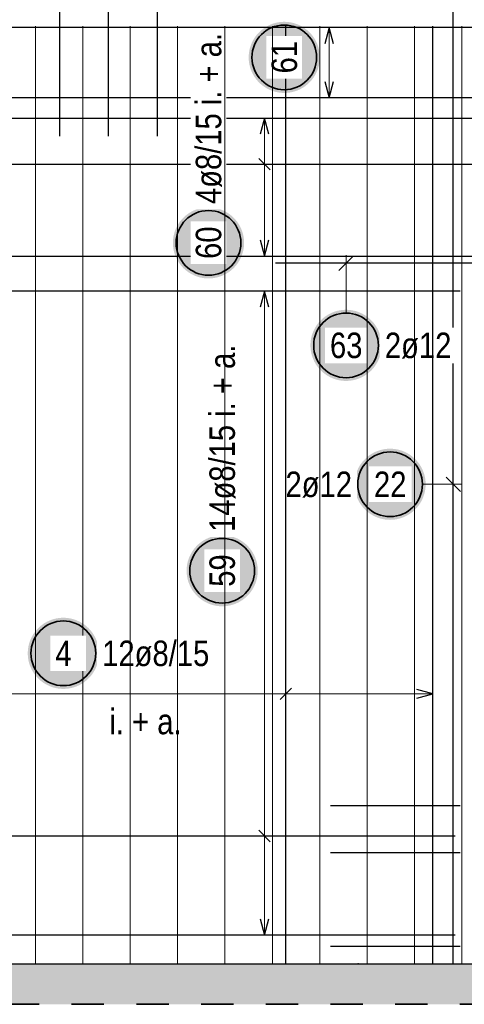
# Model space of a CAD drawing. Header units: millimetres. Extents: x -4.8 to 37.2, y -12 to 28.3.
# Tile 44 of 82: x 19.2 to 20.6, y 5 to 8.1. Entities that reach past the tile are written whole.
import ezdxf

# ---------------------------------------------------------------- set-up
doc = ezdxf.new("R2010")
doc.units = ezdxf.units.MM
doc.linetypes.add('HIDDEN', pattern=[0.375, 0.25, -0.125])
doc.layers.add('nplo Bewehrung', color=7, linetype='Continuous', lineweight=20)
doc.styles.add('Arial Narrow', font='ARIALN.TTF')

msp = doc.modelspace()

# ---------------------------------------------------------------- hatches: boundary and pattern name
at = {"lineweight": 25, "true_color": 0xffffff}
for points in [[(20.146419, 7.968196), (20.146352, 7.972035), (20.146151, 7.975869), (20.145817, 7.979694), (20.145349, 7.983505), (20.144748, 7.987297), (20.144015, 7.991066), (20.143152, 7.994807), (20.142158, 7.998516), (20.141035, 8.002188), (20.139785, 8.005818), (20.138409, 8.009403), (20.136909, 8.012937), (20.135287, 8.016417), (20.133543, 8.019838), (20.131682, 8.023196), (20.129704, 8.026487), (20.127613, 8.029707), (20.125411, 8.032852), (20.1231, 8.035919), (20.120684, 8.038902), (20.118165, 8.0418), (20.115547, 8.044608), (20.112832, 8.047323), (20.110024, 8.049942), (20.107126, 8.052461), (20.104142, 8.054877), (20.101076, 8.057188), (20.09793, 8.05939), (20.09471, 8.061481), (20.091419, 8.063459), (20.088061, 8.06532), (20.08464, 8.067063), (20.08116, 8.068686), (20.077626, 8.070186), (20.074041, 8.071562), (20.070411, 8.072812), (20.066739, 8.073935), (20.063031, 8.074928), (20.059289, 8.075792), (20.05552, 8.076525), (20.051728, 8.077125), (20.047917, 8.077593), (20.044092, 8.077928), (20.040258, 8.078129), (20.036419, 8.078196), (20.03258, 8.078129), (20.028746, 8.077928), (20.024921, 8.077593), (20.02111, 8.077125), (20.017318, 8.076525), (20.013549, 8.075792), (20.009808, 8.074928), (20.006099, 8.073935), (20.002427, 8.072812), (19.998797, 8.071562), (19.995212, 8.070186), (19.991678, 8.068686), (19.988198, 8.067063), (19.984777, 8.06532), (19.981419, 8.063459), (19.978128, 8.061481), (19.974908, 8.05939), (19.971763, 8.057188), (19.968696, 8.054877), (19.965713, 8.052461), (19.962815, 8.049942), (19.960007, 8.047323), (19.957292, 8.044608), (19.954673, 8.0418), (19.952154, 8.038902), (19.949738, 8.035919), (19.947427, 8.032852), (19.945225, 8.029707), (19.943134, 8.026487), (19.941156, 8.023196), (19.939295, 8.019838), (19.937552, 8.016417), (19.935929, 8.012937), (19.934429, 8.009403), (19.933053, 8.005818), (19.931803, 8.002188), (19.93068, 7.998516), (19.929687, 7.994807), (19.928823, 7.991066), (19.92809, 7.987297), (19.92749, 7.983505), (19.927022, 7.979694), (19.926687, 7.975869), (19.926486, 7.972035), (19.926419, 7.968196), (19.926486, 7.964357), (19.926687, 7.960523), (19.927022, 7.956698), (19.92749, 7.952887), (19.92809, 7.949094), (19.928823, 7.945326), (19.929687, 7.941584), (19.93068, 7.937876), (19.931803, 7.934204), (19.933053, 7.930574), (19.934429, 7.926989), (19.935929, 7.923455), (19.937552, 7.919975), (19.939295, 7.916554), (19.941156, 7.913196), (19.943134, 7.909905), (19.945225, 7.906685), (19.947427, 7.903539), (19.949738, 7.900473), (19.952154, 7.897489), (19.954673, 7.894591), (19.957292, 7.891783), (19.960007, 7.889068), (19.962815, 7.88645), (19.965713, 7.883931), (19.968696, 7.881515), (19.971763, 7.879204), (19.974908, 7.877002), (19.978128, 7.874911), (19.981419, 7.872933), (19.984777, 7.871072), (19.988198, 7.869328), (19.991678, 7.867706), (19.995212, 7.866206), (19.998797, 7.86483), (20.002427, 7.86358), (20.006099, 7.862457), (20.009808, 7.861463), (20.013549, 7.8606), (20.017318, 7.859867), (20.02111, 7.859266), (20.024921, 7.858798), (20.028746, 7.858464), (20.03258, 7.858263), (20.036419, 7.858196), (20.040258, 7.858263), (20.044092, 7.858464), (20.047917, 7.858798), (20.051728, 7.859266), (20.05552, 7.859867), (20.059289, 7.8606), (20.063031, 7.861463), (20.066739, 7.862457), (20.070411, 7.86358), (20.074041, 7.86483), (20.077626, 7.866206), (20.08116, 7.867706), (20.08464, 7.869328), (20.088061, 7.871072), (20.091419, 7.872933), (20.09471, 7.874911), (20.09793, 7.877002), (20.101076, 7.879204), (20.104142, 7.881515), (20.107126, 7.883931), (20.110024, 7.88645), (20.112832, 7.889068), (20.115547, 7.891783), (20.118165, 7.894591), (20.120684, 7.897489), (20.1231, 7.900473), (20.125411, 7.903539), (20.127613, 7.906685), (20.129704, 7.909905), (20.131682, 7.913196), (20.133543, 7.916554), (20.135287, 7.919975), (20.136909, 7.923455), (20.138409, 7.926989), (20.139785, 7.930574), (20.141035, 7.934204), (20.142158, 7.937876), (20.143152, 7.941584), (20.144015, 7.945326), (20.144748, 7.949094), (20.145349, 7.952887), (20.145817, 7.956698), (20.146151, 7.960523)], [(19.912244, 7.394467), (19.912177, 7.398306), (19.911976, 7.40214), (19.911642, 7.405965), (19.911174, 7.409776), (19.910573, 7.413568), (19.90984, 7.417337), (19.908977, 7.421078), (19.907983, 7.424787), (19.90686, 7.428459), (19.90561, 7.432089), (19.904234, 7.435674), (19.902734, 7.439208), (19.901112, 7.442688), (19.899368, 7.446109), (19.897507, 7.449467), (19.895529, 7.452758), (19.893438, 7.455978), (19.891236, 7.459123), (19.888925, 7.46219), (19.886509, 7.465174), (19.88399, 7.468071), (19.881372, 7.470879), (19.878657, 7.473594), (19.875849, 7.476213), (19.872951, 7.478732), (19.869967, 7.481148), (19.866901, 7.483459), (19.863755, 7.485661), (19.860535, 7.487752), (19.857244, 7.48973), (19.853886, 7.491591), (19.850465, 7.493334), (19.846985, 7.494957), (19.843451, 7.496457), (19.839866, 7.497833), (19.836236, 7.499083), (19.832564, 7.500206), (19.828856, 7.5012), (19.825114, 7.502063), (19.821345, 7.502796), (19.817553, 7.503396), (19.813742, 7.503864), (19.809917, 7.504199), (19.806083, 7.5044), (19.802244, 7.504467), (19.798405, 7.5044), (19.794571, 7.504199), (19.790746, 7.503864), (19.786935, 7.503396), (19.783143, 7.502796), (19.779374, 7.502063), (19.775633, 7.5012), (19.771924, 7.500206), (19.768252, 7.499083), (19.764622, 7.497833), (19.761037, 7.496457), (19.757503, 7.494957), (19.754023, 7.493334), (19.750602, 7.491591), (19.747244, 7.48973), (19.743953, 7.487752), (19.740733, 7.485661), (19.737588, 7.483459), (19.734521, 7.481148), (19.731538, 7.478732), (19.72864, 7.476213), (19.725832, 7.473594), (19.723117, 7.470879), (19.720498, 7.468071), (19.717979, 7.465174), (19.715563, 7.46219), (19.713252, 7.459123), (19.71105, 7.455978), (19.708959, 7.452758), (19.706981, 7.449467), (19.70512, 7.446109), (19.703377, 7.442688), (19.701754, 7.439208), (19.700254, 7.435674), (19.698878, 7.432089), (19.697628, 7.428459), (19.696505, 7.424787), (19.695512, 7.421078), (19.694648, 7.417337), (19.693915, 7.413568), (19.693315, 7.409776), (19.692847, 7.405965), (19.692512, 7.40214), (19.692311, 7.398306), (19.692244, 7.394467), (19.692311, 7.390628), (19.692512, 7.386794), (19.692847, 7.382969), (19.693315, 7.379158), (19.693915, 7.375366), (19.694648, 7.371597), (19.695512, 7.367856), (19.696505, 7.364147), (19.697628, 7.360475), (19.698878, 7.356845), (19.700254, 7.35326), (19.701754, 7.349726), (19.703377, 7.346246), (19.70512, 7.342825), (19.706981, 7.339467), (19.708959, 7.336176), (19.71105, 7.332956), (19.713252, 7.329811), (19.715563, 7.326744), (19.717979, 7.32376), (19.720498, 7.320863), (19.723117, 7.318055), (19.725832, 7.31534), (19.72864, 7.312721), (19.731538, 7.310202), (19.734521, 7.307786), (19.737588, 7.305475), (19.740733, 7.303273), (19.743953, 7.301182), (19.747244, 7.299204), (19.750602, 7.297343), (19.754023, 7.2956), (19.757503, 7.293977), (19.761037, 7.292477), (19.764622, 7.291101), (19.768252, 7.289851), (19.771924, 7.288728), (19.775633, 7.287734), (19.779374, 7.286871), (19.783143, 7.286138), (19.786935, 7.285537), (19.790746, 7.28507), (19.794571, 7.284735), (19.798405, 7.284534), (19.802244, 7.284467), (19.806083, 7.284534), (19.809917, 7.284735), (19.813742, 7.28507), (19.817553, 7.285537), (19.821345, 7.286138), (19.825114, 7.286871), (19.828856, 7.287734), (19.832564, 7.288728), (19.836236, 7.289851), (19.839866, 7.291101), (19.843451, 7.292477), (19.846985, 7.293977), (19.850465, 7.2956), (19.853886, 7.297343), (19.857244, 7.299204), (19.860535, 7.301182), (19.863755, 7.303273), (19.866901, 7.305475), (19.869967, 7.307786), (19.872951, 7.310202), (19.875849, 7.312721), (19.878657, 7.31534), (19.881372, 7.318055), (19.88399, 7.320863), (19.886509, 7.32376), (19.888925, 7.326744), (19.891236, 7.329811), (19.893438, 7.332956), (19.895529, 7.336176), (19.897507, 7.339467), (19.899368, 7.342825), (19.901112, 7.346246), (19.902734, 7.349726), (19.904234, 7.35326), (19.90561, 7.356845), (19.90686, 7.360475), (19.907983, 7.364147), (19.908977, 7.367856), (19.90984, 7.371597), (19.910573, 7.375366), (19.911174, 7.379158), (19.911642, 7.382969), (19.911976, 7.386794)], [(20.337278, 7.077531), (20.337211, 7.08137), (20.33701, 7.085205), (20.336675, 7.089029), (20.336207, 7.09284), (20.335606, 7.096633), (20.334874, 7.100402), (20.33401, 7.104143), (20.333016, 7.107851), (20.331894, 7.111523), (20.330644, 7.115154), (20.329268, 7.118738), (20.327768, 7.122272), (20.326145, 7.125752), (20.324402, 7.129173), (20.32254, 7.132531), (20.320563, 7.135822), (20.318472, 7.139043), (20.316269, 7.142188), (20.313959, 7.145254), (20.311542, 7.148238), (20.309024, 7.151136), (20.306405, 7.153944), (20.30369, 7.156659), (20.300882, 7.159277), (20.297984, 7.161796), (20.295, 7.164213), (20.291934, 7.166523), (20.288789, 7.168725), (20.285569, 7.170817), (20.282278, 7.172794), (20.278919, 7.174656), (20.275498, 7.176399), (20.272019, 7.178021), (20.268484, 7.179522), (20.2649, 7.180898), (20.261269, 7.182148), (20.257598, 7.18327), (20.253889, 7.184264), (20.250148, 7.185128), (20.246379, 7.18586), (20.242587, 7.186461), (20.238776, 7.186929), (20.234951, 7.187263), (20.231117, 7.187464), (20.227278, 7.187531), (20.223439, 7.187464), (20.219604, 7.187263), (20.215779, 7.186929), (20.211969, 7.186461), (20.208176, 7.18586), (20.204407, 7.185128), (20.200666, 7.184264), (20.196957, 7.18327), (20.193286, 7.182148), (20.189655, 7.180898), (20.186071, 7.179522), (20.182537, 7.178021), (20.179057, 7.176399), (20.175636, 7.174656), (20.172278, 7.172794), (20.168986, 7.170817), (20.165766, 7.168725), (20.162621, 7.166523), (20.159555, 7.164213), (20.156571, 7.161796), (20.153673, 7.159277), (20.150865, 7.156659), (20.14815, 7.153944), (20.145532, 7.151136), (20.143013, 7.148238), (20.140596, 7.145254), (20.138286, 7.142188), (20.136083, 7.139043), (20.133992, 7.135822), (20.132015, 7.132531), (20.130153, 7.129173), (20.12841, 7.125752), (20.126788, 7.122272), (20.125287, 7.118738), (20.123911, 7.115154), (20.122661, 7.111523), (20.121539, 7.107851), (20.120545, 7.104143), (20.119681, 7.100402), (20.118949, 7.096633), (20.118348, 7.09284), (20.11788, 7.089029), (20.117546, 7.085205), (20.117345, 7.08137), (20.117278, 7.077531), (20.117345, 7.073692), (20.117546, 7.069858), (20.11788, 7.066033), (20.118348, 7.062222), (20.118949, 7.05843), (20.119681, 7.054661), (20.120545, 7.05092), (20.121539, 7.047211), (20.122661, 7.043539), (20.123911, 7.039909), (20.125287, 7.036325), (20.126788, 7.03279), (20.12841, 7.029311), (20.130153, 7.025889), (20.132015, 7.022531), (20.133992, 7.01924), (20.136083, 7.01602), (20.138286, 7.012875), (20.140596, 7.009809), (20.143013, 7.006825), (20.145532, 7.003927), (20.14815, 7.001119), (20.150865, 6.998404), (20.153673, 6.995785), (20.156571, 6.993266), (20.159555, 6.99085), (20.162621, 6.988539), (20.165766, 6.986337), (20.168986, 6.984246), (20.172278, 6.982269), (20.175636, 6.980407), (20.179057, 6.978664), (20.182537, 6.977041), (20.186071, 6.975541), (20.189655, 6.974165), (20.193286, 6.972915), (20.196957, 6.971793), (20.200666, 6.970799), (20.204407, 6.969935), (20.208176, 6.969202), (20.211969, 6.968602), (20.215779, 6.968134), (20.219604, 6.967799), (20.223439, 6.967598), (20.227278, 6.967531), (20.231117, 6.967598), (20.234951, 6.967799), (20.238776, 6.968134), (20.242587, 6.968602), (20.246379, 6.969202), (20.250148, 6.969935), (20.253889, 6.970799), (20.257598, 6.971793), (20.261269, 6.972915), (20.2649, 6.974165), (20.268484, 6.975541), (20.272019, 6.977041), (20.275498, 6.978664), (20.278919, 6.980407), (20.282278, 6.982269), (20.285569, 6.984246), (20.288789, 6.986337), (20.291934, 6.988539), (20.295, 6.99085), (20.297984, 6.993266), (20.300882, 6.995785), (20.30369, 6.998404), (20.306405, 7.001119), (20.309024, 7.003927), (20.311542, 7.006825), (20.313959, 7.009809), (20.316269, 7.012875), (20.318472, 7.01602), (20.320563, 7.01924), (20.32254, 7.022531), (20.324402, 7.025889), (20.326145, 7.029311), (20.327768, 7.03279), (20.329268, 7.036325), (20.330644, 7.039909), (20.331894, 7.043539), (20.333016, 7.047211), (20.33401, 7.05092), (20.334874, 7.054661), (20.335606, 7.05843), (20.336207, 7.062222), (20.336675, 7.066033), (20.33701, 7.069858)], [(20.473344, 6.647858), (20.473277, 6.651697), (20.473076, 6.655531), (20.472742, 6.659356), (20.472274, 6.663167), (20.471673, 6.666959), (20.470941, 6.670728), (20.470077, 6.674469), (20.469083, 6.678178), (20.467961, 6.68185), (20.466711, 6.68548), (20.465335, 6.689065), (20.463834, 6.692599), (20.462212, 6.696079), (20.460469, 6.6995), (20.458607, 6.702858), (20.45663, 6.706149), (20.454539, 6.709369), (20.452336, 6.712514), (20.450026, 6.715581), (20.447609, 6.718565), (20.44509, 6.721462), (20.442472, 6.72427), (20.439757, 6.726985), (20.436949, 6.729604), (20.434051, 6.732123), (20.431067, 6.734539), (20.428001, 6.73685), (20.424856, 6.739052), (20.421635, 6.741143), (20.418344, 6.743121), (20.414986, 6.744982), (20.411565, 6.746725), (20.408085, 6.748348), (20.404551, 6.749848), (20.400967, 6.751224), (20.397336, 6.752474), (20.393664, 6.753597), (20.389956, 6.754591), (20.386215, 6.755454), (20.382446, 6.756187), (20.378653, 6.756788), (20.374843, 6.757255), (20.371018, 6.75759), (20.367183, 6.757791), (20.363344, 6.757858), (20.359505, 6.757791), (20.355671, 6.75759), (20.351846, 6.757255), (20.348035, 6.756788), (20.344243, 6.756187), (20.340474, 6.755454), (20.336733, 6.754591), (20.333024, 6.753597), (20.329353, 6.752474), (20.325722, 6.751224), (20.322138, 6.749848), (20.318603, 6.748348), (20.315124, 6.746725), (20.311702, 6.744982), (20.308344, 6.743121), (20.305053, 6.741143), (20.301833, 6.739052), (20.298688, 6.73685), (20.295622, 6.734539), (20.292638, 6.732123), (20.28974, 6.729604), (20.286932, 6.726985), (20.284217, 6.72427), (20.281598, 6.721462), (20.279079, 6.718565), (20.276663, 6.715581), (20.274353, 6.712514), (20.27215, 6.709369), (20.270059, 6.706149), (20.268082, 6.702858), (20.26622, 6.6995), (20.264477, 6.696079), (20.262854, 6.692599), (20.261354, 6.689065), (20.259978, 6.68548), (20.258728, 6.68185), (20.257606, 6.678178), (20.256612, 6.674469), (20.255748, 6.670728), (20.255016, 6.666959), (20.254415, 6.663167), (20.253947, 6.659356), (20.253612, 6.655531), (20.253411, 6.651697), (20.253344, 6.647858), (20.253411, 6.644019), (20.253612, 6.640185), (20.253947, 6.63636), (20.254415, 6.632549), (20.255016, 6.628757), (20.255748, 6.624988), (20.256612, 6.621247), (20.257606, 6.617538), (20.258728, 6.613866), (20.259978, 6.610236), (20.261354, 6.606651), (20.262854, 6.603117), (20.264477, 6.599637), (20.26622, 6.596216), (20.268082, 6.592858), (20.270059, 6.589567), (20.27215, 6.586347), (20.274353, 6.583202), (20.276663, 6.580135), (20.279079, 6.577151), (20.281598, 6.574254), (20.284217, 6.571446), (20.286932, 6.568731), (20.28974, 6.566112), (20.292638, 6.563593), (20.295622, 6.561177), (20.298688, 6.558866), (20.301833, 6.556664), (20.305053, 6.554573), (20.308344, 6.552595), (20.311702, 6.550734), (20.315124, 6.548991), (20.318603, 6.547368), (20.322138, 6.545868), (20.325722, 6.544492), (20.329353, 6.543242), (20.333024, 6.542119), (20.336733, 6.541126), (20.340474, 6.540262), (20.344243, 6.539529), (20.348035, 6.538929), (20.351846, 6.538461), (20.355671, 6.538126), (20.359505, 6.537925), (20.363344, 6.537858), (20.367183, 6.537925), (20.371018, 6.538126), (20.374843, 6.538461), (20.378653, 6.538929), (20.382446, 6.539529), (20.386215, 6.540262), (20.389956, 6.541126), (20.393664, 6.542119), (20.397336, 6.543242), (20.400967, 6.544492), (20.404551, 6.545868), (20.408085, 6.547368), (20.411565, 6.548991), (20.414986, 6.550734), (20.418344, 6.552595), (20.421635, 6.554573), (20.424856, 6.556664), (20.428001, 6.558866), (20.431067, 6.561177), (20.434051, 6.563593), (20.436949, 6.566112), (20.439757, 6.568731), (20.442472, 6.571446), (20.44509, 6.574254), (20.447609, 6.577151), (20.450026, 6.580135), (20.452336, 6.583202), (20.454539, 6.586347), (20.45663, 6.589567), (20.458607, 6.592858), (20.460469, 6.596216), (20.462212, 6.599637), (20.463834, 6.603117), (20.465335, 6.606651), (20.466711, 6.610236), (20.467961, 6.613866), (20.469083, 6.617538), (20.470077, 6.621247), (20.470941, 6.624988), (20.471673, 6.628757), (20.472274, 6.632549), (20.472742, 6.63636), (20.473076, 6.640185)], [(19.954513, 6.380431), (19.954446, 6.384269), (19.954245, 6.388104), (19.95391, 6.391929), (19.953442, 6.39574), (19.952842, 6.399532), (19.952109, 6.403301), (19.951245, 6.407042), (19.950252, 6.410751), (19.949129, 6.414422), (19.947879, 6.418053), (19.946503, 6.421637), (19.945003, 6.425172), (19.94338, 6.428651), (19.941637, 6.432072), (19.939776, 6.435431), (19.937798, 6.438722), (19.935707, 6.441942), (19.933505, 6.445087), (19.931194, 6.448153), (19.928778, 6.451137), (19.926259, 6.454035), (19.92364, 6.456843), (19.920925, 6.459558), (19.918117, 6.462176), (19.915219, 6.464695), (19.912236, 6.467112), (19.909169, 6.469422), (19.906024, 6.471625), (19.902804, 6.473716), (19.899513, 6.475693), (19.896155, 6.477555), (19.892734, 6.479298), (19.889254, 6.480921), (19.885719, 6.482421), (19.882135, 6.483797), (19.878505, 6.485047), (19.874833, 6.486169), (19.871124, 6.487163), (19.867383, 6.488027), (19.863614, 6.488759), (19.859822, 6.48936), (19.856011, 6.489828), (19.852186, 6.490163), (19.848352, 6.490364), (19.844513, 6.490431), (19.840674, 6.490364), (19.83684, 6.490163), (19.833015, 6.489828), (19.829204, 6.48936), (19.825411, 6.488759), (19.821642, 6.488027), (19.817901, 6.487163), (19.814193, 6.486169), (19.810521, 6.485047), (19.806891, 6.483797), (19.803306, 6.482421), (19.799772, 6.480921), (19.796292, 6.479298), (19.792871, 6.477555), (19.789513, 6.475693), (19.786222, 6.473716), (19.783002, 6.471625), (19.779856, 6.469422), (19.77679, 6.467112), (19.773806, 6.464695), (19.770908, 6.462176), (19.7681, 6.459558), (19.765385, 6.456843), (19.762767, 6.454035), (19.760248, 6.451137), (19.757832, 6.448153), (19.755521, 6.445087), (19.753319, 6.441942), (19.751227, 6.438722), (19.74925, 6.435431), (19.747389, 6.432072), (19.745645, 6.428651), (19.744023, 6.425172), (19.742523, 6.421637), (19.741147, 6.418053), (19.739897, 6.414422), (19.738774, 6.410751), (19.73778, 6.407042), (19.736917, 6.403301), (19.736184, 6.399532), (19.735583, 6.39574), (19.735115, 6.391929), (19.734781, 6.388104), (19.73458, 6.384269), (19.734513, 6.380431), (19.73458, 6.376592), (19.734781, 6.372757), (19.735115, 6.368932), (19.735583, 6.365122), (19.736184, 6.361329), (19.736917, 6.35756), (19.73778, 6.353819), (19.738774, 6.35011), (19.739897, 6.346439), (19.741147, 6.342808), (19.742523, 6.339224), (19.744023, 6.33569), (19.745645, 6.33221), (19.747389, 6.328789), (19.74925, 6.325431), (19.751227, 6.322139), (19.753319, 6.318919), (19.755521, 6.315774), (19.757832, 6.312708), (19.760248, 6.309724), (19.762767, 6.306826), (19.765385, 6.304018), (19.7681, 6.301303), (19.770908, 6.298685), (19.773806, 6.296166), (19.77679, 6.293749), (19.779856, 6.291439), (19.783002, 6.289236), (19.786222, 6.287145), (19.789513, 6.285168), (19.792871, 6.283306), (19.796292, 6.281563), (19.799772, 6.279941), (19.803306, 6.27844), (19.806891, 6.277064), (19.810521, 6.275814), (19.814193, 6.274692), (19.817901, 6.273698), (19.821642, 6.272834), (19.825411, 6.272102), (19.829204, 6.271501), (19.833015, 6.271033), (19.83684, 6.270699), (19.840674, 6.270498), (19.844513, 6.270431), (19.848352, 6.270498), (19.852186, 6.270699), (19.856011, 6.271033), (19.859822, 6.271501), (19.863614, 6.272102), (19.867383, 6.272834), (19.871124, 6.273698), (19.874833, 6.274692), (19.878505, 6.275814), (19.882135, 6.277064), (19.885719, 6.27844), (19.889254, 6.279941), (19.892734, 6.281563), (19.896155, 6.283306), (19.899513, 6.285168), (19.902804, 6.287145), (19.906024, 6.289236), (19.909169, 6.291439), (19.912236, 6.293749), (19.915219, 6.296166), (19.918117, 6.298685), (19.920925, 6.301303), (19.92364, 6.304018), (19.926259, 6.306826), (19.928778, 6.309724), (19.931194, 6.312708), (19.933505, 6.315774), (19.935707, 6.318919), (19.937798, 6.322139), (19.939776, 6.325431), (19.941637, 6.328789), (19.94338, 6.33221), (19.945003, 6.33569), (19.946503, 6.339224), (19.947879, 6.342808), (19.949129, 6.346439), (19.950252, 6.35011), (19.951245, 6.353819), (19.952109, 6.35756), (19.952842, 6.361329), (19.953442, 6.365122), (19.95391, 6.368932), (19.954245, 6.372757)], [(19.463614, 6.125), (19.463547, 6.128839), (19.463346, 6.132673), (19.463012, 6.136498), (19.462544, 6.140309), (19.461943, 6.144101), (19.461211, 6.14787), (19.460347, 6.151611), (19.459353, 6.15532), (19.458231, 6.158992), (19.456981, 6.162622), (19.455605, 6.166207), (19.454104, 6.169741), (19.452482, 6.173221), (19.450739, 6.176642), (19.448877, 6.18), (19.4469, 6.183291), (19.444808, 6.186511), (19.442606, 6.189656), (19.440296, 6.192723), (19.437879, 6.195707), (19.43536, 6.198604), (19.432742, 6.201412), (19.430027, 6.204127), (19.427219, 6.206746), (19.424321, 6.209265), (19.421337, 6.211681), (19.418271, 6.213992), (19.415126, 6.216194), (19.411905, 6.218285), (19.408614, 6.220263), (19.405256, 6.222124), (19.401835, 6.223867), (19.398355, 6.22549), (19.394821, 6.22699), (19.391237, 6.228366), (19.387606, 6.229616), (19.383934, 6.230739), (19.380226, 6.231733), (19.376485, 6.232596), (19.372716, 6.233329), (19.368923, 6.233929), (19.365112, 6.234397), (19.361288, 6.234732), (19.357453, 6.234933), (19.353614, 6.235), (19.349775, 6.234933), (19.345941, 6.234732), (19.342116, 6.234397), (19.338305, 6.233929), (19.334513, 6.233329), (19.330744, 6.232596), (19.327003, 6.231733), (19.323294, 6.230739), (19.319622, 6.229616), (19.315992, 6.228366), (19.312408, 6.22699), (19.308873, 6.22549), (19.305394, 6.223867), (19.301972, 6.222124), (19.298614, 6.220263), (19.295323, 6.218285), (19.292103, 6.216194), (19.288958, 6.213992), (19.285892, 6.211681), (19.282908, 6.209265), (19.28001, 6.206746), (19.277202, 6.204127), (19.274487, 6.201412), (19.271868, 6.198604), (19.269349, 6.195707), (19.266933, 6.192723), (19.264622, 6.189656), (19.26242, 6.186511), (19.260329, 6.183291), (19.258352, 6.18), (19.25649, 6.176642), (19.254747, 6.173221), (19.253124, 6.169741), (19.251624, 6.166207), (19.250248, 6.162622), (19.248998, 6.158992), (19.247876, 6.15532), (19.246882, 6.151611), (19.246018, 6.14787), (19.245285, 6.144101), (19.244685, 6.140309), (19.244217, 6.136498), (19.243882, 6.132673), (19.243681, 6.128839), (19.243614, 6.125), (19.243681, 6.121161), (19.243882, 6.117327), (19.244217, 6.113502), (19.244685, 6.109691), (19.245285, 6.105899), (19.246018, 6.10213), (19.246882, 6.098389), (19.247876, 6.09468), (19.248998, 6.091008), (19.250248, 6.087378), (19.251624, 6.083793), (19.253124, 6.080259), (19.254747, 6.076779), (19.25649, 6.073358), (19.258352, 6.07), (19.260329, 6.066709), (19.26242, 6.063489), (19.264622, 6.060344), (19.266933, 6.057277), (19.269349, 6.054293), (19.271868, 6.051396), (19.274487, 6.048588), (19.277202, 6.045873), (19.28001, 6.043254), (19.282908, 6.040735), (19.285892, 6.038319), (19.288958, 6.036008), (19.292103, 6.033806), (19.295323, 6.031715), (19.298614, 6.029737), (19.301972, 6.027876), (19.305394, 6.026133), (19.308873, 6.02451), (19.312408, 6.02301), (19.315992, 6.021634), (19.319622, 6.020384), (19.323294, 6.019261), (19.327003, 6.018267), (19.330744, 6.017404), (19.334513, 6.016671), (19.338305, 6.016071), (19.342116, 6.015603), (19.345941, 6.015268), (19.349775, 6.015067), (19.353614, 6.015), (19.357453, 6.015067), (19.361288, 6.015268), (19.365112, 6.015603), (19.368923, 6.016071), (19.372716, 6.016671), (19.376485, 6.017404), (19.380226, 6.018267), (19.383934, 6.019261), (19.387606, 6.020384), (19.391237, 6.021634), (19.394821, 6.02301), (19.398355, 6.02451), (19.401835, 6.026133), (19.405256, 6.027876), (19.408614, 6.029737), (19.411905, 6.031715), (19.415126, 6.033806), (19.418271, 6.036008), (19.421337, 6.038319), (19.424321, 6.040735), (19.427219, 6.043254), (19.430027, 6.045873), (19.432742, 6.048588), (19.43536, 6.051396), (19.437879, 6.054293), (19.440296, 6.057277), (19.442606, 6.060344), (19.444808, 6.063489), (19.4469, 6.066709), (19.448877, 6.07), (19.450739, 6.073358), (19.452482, 6.076779), (19.454104, 6.080259), (19.455605, 6.083793), (19.456981, 6.087378), (19.458231, 6.091008), (19.459353, 6.09468), (19.460347, 6.098389), (19.461211, 6.10213), (19.461943, 6.105899), (19.462544, 6.109691), (19.463012, 6.113502), (19.463346, 6.117327)]]:
    msp.add_hatch(color=7, dxfattribs=at).paths.add_polyline_path(points)
at = {"lineweight": 13, "true_color": 0xd7ffd7}
msp.add_hatch(color=254, dxfattribs=at).paths.add_polyline_path([(13.104217, 5.039459), (22.54069, 5.039459), (22.54069, 5.164459), (13.104217, 5.164459)])

# ---------------------------------------------------------------- linework, layer by layer
at = {"color": 3, "linetype": 'Continuous', "lineweight": 25}
for p, q in [((19.342651, 7.724453), (19.342651, 8.294453)), ((19.493467, 7.724453), (19.493467, 8.294453)), ((19.644283, 7.724453), (19.644283, 8.294453)), ((20.558708, 5.164459), (20.558708, 8.264459)), ((21.789708, 8.060453), (17.182905, 8.060453)), ((20.175, 8.060453), (20.161603, 8.010453)), ((20.188397, 8.010453), (20.175, 8.060453)), ((20.161603, 7.893453), (20.175, 7.843453)), ((20.175, 7.843453), (20.188397, 7.893453)), ((21.789708, 7.843453), (17.182905, 7.843453)), ((17.961308, 7.780459), (21.789708, 7.780459)), ((19.975, 7.780459), (19.961603, 7.730459)), ((19.988397, 7.730459), (19.975, 7.780459)), ((19.992678, 7.620448), (19.957322, 7.655804)), ((17.961308, 7.638126), (21.789708, 7.638126)), ((19.961603, 7.40346), (19.975, 7.35346)), ((19.975, 7.35346), (19.988397, 7.40346)), ((17.961308, 7.35346), (21.789708, 7.35346)), ((20.249375, 7.353556), (20.20518, 7.309362)), ((21.985708, 7.331459), (20.009708, 7.331459)), ((20.564708, 7.245458), (17.349674, 7.245458)), ((19.975, 7.245458), (19.961603, 7.195458)), ((19.988397, 7.195458), (19.975, 7.245458)), ((20.579708, 7.245458), (20.179708, 7.245458)), ((20.580805, 6.625761), (20.536611, 6.669955)), ((20.058749, 6.017678), (20.023393, 5.982322)), ((20.495707, 6), (20.445707, 6.013397)), ((20.445707, 5.986603), (20.495707, 6)), ((20.579708, 5.652816), (20.179708, 5.652816)), ((19.957322, 5.577593), (19.992678, 5.542238)), ((20.564708, 5.559915), (17.349674, 5.559915)), ((20.579708, 5.50803), (20.179708, 5.50803)), ((19.961603, 5.303453), (19.975, 5.253453)), ((19.975, 5.253453), (19.988397, 5.303453)), ((20.564708, 5.253453), (17.349674, 5.253453)), ((20.579708, 5.218459), (20.179708, 5.218459)), ((18.774708, 5.164459), (21.809708, 5.164459))]:
    msp.add_line(p, q, dxfattribs=at)
at = {"color": 5, "linetype": 'Continuous', "lineweight": 18}
for p, q in [((20.25, 8.060453), (20.1, 8.060453)), ((20.175, 7.843453), (20.175, 8.060453)), ((20.1, 7.843453), (20.25, 7.843453)), ((20.05, 7.780459), (19.9, 7.780459)), ((19.975, 7.780459), (19.975, 7.35346)), ((20.05, 7.638126), (19.9, 7.638126)), ((19.9, 7.35346), (20.05, 7.35346)), ((20.227278, 7.177531), (20.227278, 7.356459)), ((20.05, 7.245458), (19.9, 7.245458)), ((19.975, 5.253453), (19.975, 7.245458)), ((20.463344, 6.647858), (20.583708, 6.647858)), ((20.041071, 6.075), (20.041071, 5.925)), ((20.495707, 5.925), (20.495707, 6.075)), ((18.828709, 6), (20.495707, 6)), ((19.9, 5.559915), (20.05, 5.559915)), ((19.9, 5.253453), (20.05, 5.253453))]:
    msp.add_line(p, q, dxfattribs=at)
at = {"color": 2, "linetype": 'HIDDEN', "lineweight": 35, "ltscale": 0.25}
msp.add_line((12.979172, 5.039459), (22.66569, 5.039459), dxfattribs=at)
at = {"color": 2, "linetype": 'Continuous', "lineweight": 35}
for centre in [(20.036419, 7.968196), (19.802244, 7.394467), (20.227278, 7.077531), (20.363344, 6.647858), (19.844513, 6.380431), (19.353614, 6.125)]:
    msp.add_circle(centre, 0.1, dxfattribs=at)
at = {"color": 9, "linetype": 'Continuous', "lineweight": 0}
msp.add_circle((20.265171, 5.164459), 0.00111, dxfattribs=at)
at = {"layer": 'nplo Bewehrung', "color": 9, "linetype": 'Continuous', "lineweight": 0}
for p, q in [((19.267757, 5.164459), (19.267757, 8.064459)), ((19.414107, 5.164459), (19.414107, 8.064459))]:
    msp.add_line(p, q, dxfattribs=at)

# ---------------------------------------------------------------- texts
at = {"color": 2, "lineweight": 35, "style": 'Arial Narrow'}
msp.add_text('i. + a.', height=0.07875, dxfattribs=at).set_placement((19.49576, 5.874662))
at = {"color": 2, "lineweight": 35, "insert": (19.805138, 6.500431), "char_height": 0.07875, "attachment_point": 1, "rotation": 90, "line_spacing_factor": 0.9, "style": 'Arial Narrow', "bg_fill": 3, "box_fill_scale": 1.2, "bg_fill_color": 256, "bg_fill_true_color": 13158600, "bg_fill_transparency": 0}
msp.add_mtext('14ø8/15 i. + a.', dxfattribs=at)
at = {"color": 2, "lineweight": 35, "insert": (19.473614, 6.164375), "char_height": 0.07875, "attachment_point": 1, "line_spacing_factor": 0.9, "style": 'Arial Narrow', "bg_fill": 3, "box_fill_scale": 1.2, "bg_fill_color": 256, "bg_fill_true_color": 13158600, "bg_fill_transparency": 0}
msp.add_mtext('12ø8/15', dxfattribs=at)

# ---------------------------------------------------------------- next in the draw order: linework, layer by layer
at = {"layer": 'nplo Bewehrung', "color": 9, "linetype": 'Continuous', "lineweight": 0}
for p, q in [((19.560457, 5.164459), (19.560457, 8.064459)), ((19.706807, 5.164459), (19.706807, 8.064459))]:
    msp.add_line(p, q, dxfattribs=at)

# ---------------------------------------------------------------- next in the draw order: texts
at = {"color": 2, "lineweight": 35, "char_height": 0.07875, "attachment_point": 1, "rotation": 90, "line_spacing_factor": 0.9, "style": 'Arial Narrow', "bg_fill": 3, "box_fill_scale": 1.2, "bg_fill_color": 256, "bg_fill_true_color": 13158600, "bg_fill_transparency": 0}
for s, insert in [('4ø8/15 i. + a.', (19.762869, 7.514467)), ('60', (19.762869, 7.344854)), ('59', (19.805138, 6.330818))]:
    msp.add_mtext(s, dxfattribs=dict(at, insert=insert))
at = {"color": 2, "lineweight": 35, "char_height": 0.07875, "attachment_point": 1, "line_spacing_factor": 0.9, "style": 'Arial Narrow', "bg_fill": 3, "box_fill_scale": 1.2, "bg_fill_color": 256, "bg_fill_true_color": 13158600, "bg_fill_transparency": 0}
for s, insert in [('63', (20.177665, 7.116906)), ('2ø12', (20.347278, 7.116906)), ('2ø12', (20.040169, 6.687233)), ('22', (20.313732, 6.687233)), ('4', (19.328808, 6.164375))]:
    msp.add_mtext(s, dxfattribs=dict(at, insert=insert))

# ---------------------------------------------------------------- next in the draw order: linework, layer by layer
at = {"color": 3, "linetype": 'Continuous', "lineweight": 25}
for p, q in [((20.041071, 5.164457), (20.041071, 8.064457)), ((20.495707, 5.164459), (20.495707, 8.064459))]:
    msp.add_line(p, q, dxfattribs=at)
at = {"layer": 'nplo Bewehrung', "color": 9, "linetype": 'Continuous', "lineweight": 0}
for p, q in [((19.853157, 5.164459), (19.853157, 8.064459)), ((20.145857, 5.164459), (20.145857, 8.064459)), ((20.292207, 5.164459), (20.292207, 8.064459)), ((20.438557, 5.164459), (20.438557, 8.064459)), ((20.584907, 5.164459), (20.584907, 8.064459))]:
    msp.add_line(p, q, dxfattribs=at)

# ---------------------------------------------------------------- next in the draw order: texts
at = {"color": 2, "lineweight": 35, "insert": (19.997044, 7.918583), "char_height": 0.07875, "attachment_point": 1, "rotation": 90, "line_spacing_factor": 0.9, "style": 'Arial Narrow', "bg_fill": 3, "box_fill_scale": 1.2, "bg_fill_color": 256, "bg_fill_true_color": 13158600, "bg_fill_transparency": 0}
msp.add_mtext('61', dxfattribs=at)

# ---------------------------------------------------------------- next in the draw order: linework, layer by layer
at = {"layer": 'nplo Bewehrung', "color": 9, "linetype": 'Continuous', "lineweight": 0}
msp.add_line((19.999507, 5.164459), (19.999507, 8.064459), dxfattribs=at)

doc.saveas('drawing.dxf')
